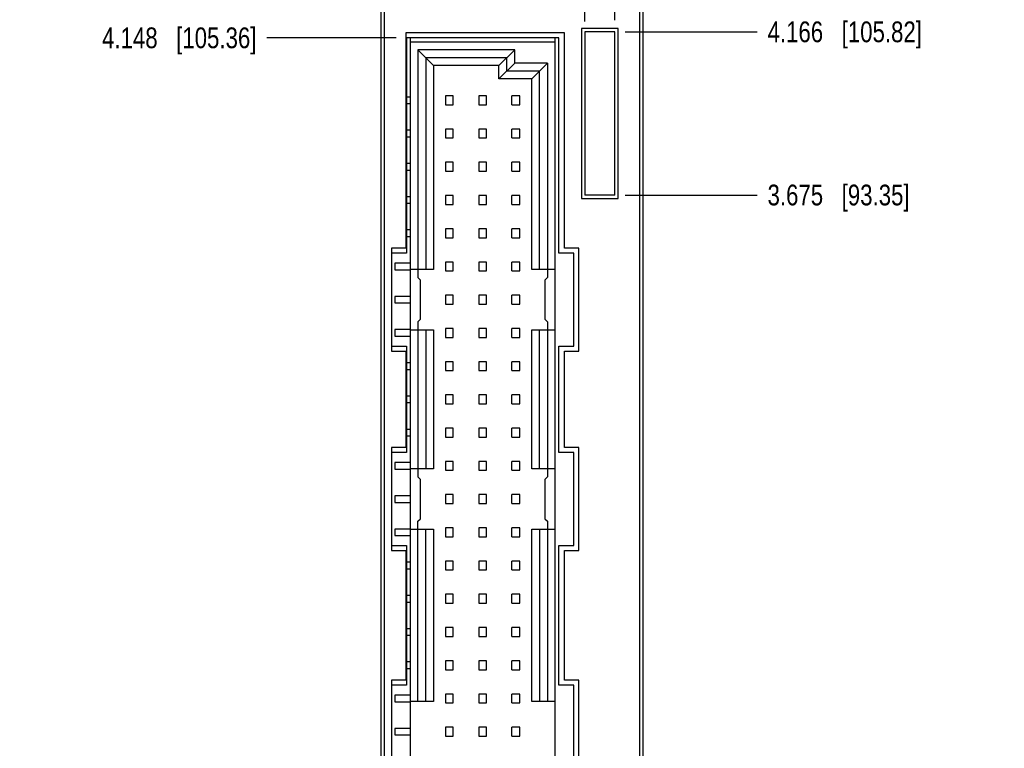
# Model space of a CAD drawing. Header units: inches. Extents: x 0 to 34, y 0 to 22.
# Tile 6 of 23: x 9.5 to 15.4, y 9.8 to 14.2. Entities that reach past the tile are written whole.
import ezdxf

# ---------------------------------------------------------------- set-up
doc = ezdxf.new("R2010")
doc.units = ezdxf.units.IN
doc.header["$LTSCALE"] = 1.87
doc.header["$MEASUREMENT"] = 0
doc.layers.get('0').update_dxf_attribs({"linetype": 'CONTINUOUS'})
doc.layers.add('DIMENSIONS', color=7, linetype='CONTINUOUS')
doc.styles.get("Standard").update_dxf_attribs({"font": 'txt', "width": 0.8})
doc.dimstyles.new('DIMSTYLE_2', dxfattribs={"dimtxt": 0.125, "dimasz": 0.18, "dimexe": 0.18, "dimexo": 0.0625, "dimgap": 0.09, "dimtad": 0, "dimtih": 1, "dimtoh": 1, "dimdec": 3, "dimlfac": 0.5, "dimzin": 4, "dimdsep": 46, "dimtxsty": 'STANDARD', "dimblk": '_FILLED', "dimblk1": '_FILLED', "dimblk2": '_FILLED', "dimcen": 0.09, "dimadec": 0, "dimazin": 0, "dimtp": 0.01, "dimtm": 0.01, "dimtfac": 1, "dimtdec": 3, "dimtofl": 0, "dimtmove": 0, "dimatfit": 3, "dimldrblk": '_FILLED', "dimfxl": 1, "dimtolj": 1, "dimtzin": 4, "dimarcsym": 0})

# ---------------------------------------------------------------- blocks, each defined once
blk = doc.blocks.new('*D4')
at = {"layer": 'DIMENSIONS', "color": 2, "linetype": 'CONTINUOUS'}
blk.add_line((13.377, 15.639), (13.9554, 15.639), dxfattribs=at)
at = {"layer": 'DIMENSIONS', "color": 2, "linetype": 'CONTINUOUS', "insert": (14.0179, 15.7015), "char_height": 0.125, "width": 1.425, "attachment_point": 1, "line_spacing_factor": 0.9}
blk.add_mtext('4.942{\\Ftxt.shx;\\W1.000000;\\H0.125000; }[125.53]', dxfattribs=at)
blk = doc.blocks.new('_FILLED')
at = {"color": 0, "linetype": 'BYBLOCK'}
blk.add_solid([(0, 0), (-1, 0.174), (-1, -0.174)], dxfattribs=at)
blk = doc.blocks.new('*D11')
at = {"layer": 'DIMENSIONS', "color": 2, "linetype": 'CONTINUOUS'}
blk.add_line((11.7834, 14.051), (11.0044, 14.051), dxfattribs=at)
at = {"layer": 'DIMENSIONS', "color": 2, "linetype": 'CONTINUOUS', "insert": (10.9419, 14.1135), "char_height": 0.125, "width": 1.425, "attachment_point": 3, "line_spacing_factor": 0.9}
blk.add_mtext('4.148{\\Ftxt.shx;\\W1.000000;\\H0.125000; }[105.36]', dxfattribs=at)
blk = doc.blocks.new('*D12')
at = {"layer": 'DIMENSIONS', "color": 2, "linetype": 'CONTINUOUS'}
blk.add_line((11.6584, 15.039), (11.0044, 15.039), dxfattribs=at)
at = {"layer": 'DIMENSIONS', "color": 2, "linetype": 'CONTINUOUS', "insert": (10.9419, 15.1015), "char_height": 0.125, "width": 1.425, "attachment_point": 3, "line_spacing_factor": 0.9}
blk.add_mtext('4.642{\\Ftxt.shx;\\W1.000000;\\H0.125000; }[117.91]', dxfattribs=at)
blk = doc.blocks.new('*D13')
at = {"layer": 'DIMENSIONS', "color": 2, "linetype": 'CONTINUOUS'}
blk.add_line((11.6564, 15.383), (11.0044, 15.383), dxfattribs=at)
at = {"layer": 'DIMENSIONS', "color": 2, "linetype": 'CONTINUOUS', "insert": (10.9419, 15.4455), "char_height": 0.125, "width": 1.425, "attachment_point": 3, "line_spacing_factor": 0.9}
blk.add_mtext('4.814{\\Ftxt.shx;\\W1.000000;\\H0.125000; }[122.28]', dxfattribs=at)
blk = doc.blocks.new('*D17')
at = {"layer": 'DIMENSIONS', "color": 2, "linetype": 'CONTINUOUS'}
blk.add_line((13.1604, 13.105), (13.9554, 13.105), dxfattribs=at)
at = {"layer": 'DIMENSIONS', "color": 2, "linetype": 'CONTINUOUS', "insert": (14.0179, 13.1675), "char_height": 0.125, "width": 1.325, "attachment_point": 1, "line_spacing_factor": 0.9}
blk.add_mtext('3.675{\\Ftxt.shx;\\W1.000000;\\H0.125000; }[93.35]', dxfattribs=at)
blk = doc.blocks.new('*D18')
at = {"layer": 'DIMENSIONS', "color": 2, "linetype": 'CONTINUOUS'}
blk.add_line((13.1604, 14.087), (13.9554, 14.087), dxfattribs=at)
at = {"layer": 'DIMENSIONS', "color": 2, "linetype": 'CONTINUOUS', "insert": (14.0179, 14.1495), "char_height": 0.125, "width": 1.425, "attachment_point": 1, "line_spacing_factor": 0.9}
blk.add_mtext('4.166{\\Ftxt.shx;\\W1.000000;\\H0.125000; }[105.82]', dxfattribs=at)
blk = doc.blocks.new('*D19')
at = {"layer": 'DIMENSIONS', "color": 2, "linetype": 'CONTINUOUS'}
blk.add_line((13.0544, 15.395), (13.9554, 15.395), dxfattribs=at)
at = {"layer": 'DIMENSIONS', "color": 2, "linetype": 'CONTINUOUS', "insert": (14.0179, 15.4575), "char_height": 0.125, "width": 1.425, "attachment_point": 1, "line_spacing_factor": 0.9}
blk.add_mtext('4.820{\\Ftxt.shx;\\W1.000000;\\H0.125000; }[122.43]', dxfattribs=at)
blk = doc.blocks.new('*D25')
at = {"layer": 'DIMENSIONS', "color": 2, "linetype": 'CONTINUOUS'}
blk.add_line((12.9179, 14.1495), (12.9179, 16.34), dxfattribs=at)
at = {"layer": 'DIMENSIONS', "color": 2, "linetype": 'CONTINUOUS', "insert": (12.8554, 16.4025), "char_height": 0.125, "width": 1.325, "attachment_point": 1, "rotation": 90, "line_spacing_factor": 0.9}
blk.add_mtext('2X .319{\\Ftxt.shx;\\W1.000000;\\H0.125000; }[8.1]', dxfattribs=at)
blk = doc.blocks.new('*D26')
at = {"layer": 'DIMENSIONS', "color": 2, "linetype": 'CONTINUOUS'}
blk.add_line((13.0979, 14.1565), (13.0979, 16.34), dxfattribs=at)
at = {"layer": 'DIMENSIONS', "color": 2, "linetype": 'CONTINUOUS', "insert": (13.0354, 16.4025), "char_height": 0.125, "width": 1.525, "attachment_point": 1, "rotation": 90, "line_spacing_factor": 0.9}
blk.add_mtext('2X .409{\\Ftxt.shx;\\W1.000000;\\H0.125000; }[10.39]', dxfattribs=at)

msp = doc.modelspace()

# ---------------------------------------------------------------- linework, layer by layer
at = {"color": 7, "linetype": 'CONTINUOUS'}
for p, q in [((11.6919, 5.511), (11.6919, 15.639)), ((13.2679, 15.639), (13.2679, 5.511)), ((11.7119, 5.571), (11.7119, 15.579)), ((13.2479, 15.579), (13.2479, 5.571)), ((12.8979, 14.107), (12.8979, 13.085)), ((13.1179, 14.107), (12.8979, 14.107)), ((13.1179, 13.085), (13.1179, 14.107)), ((11.8419, 14.081), (11.8419, 12.785)), ((12.7959, 14.081), (11.8419, 14.081)), ((11.8459, 14.051), (11.8459, 12.755)), ((12.7619, 14.051), (11.8459, 14.051)), ((11.866, 14.051), (11.866, 7.097)), ((12.7401, 7.097), (12.7401, 14.051)), ((12.7619, 12.755), (12.7619, 14.051)), ((12.7959, 12.785), (12.7959, 14.081)), ((12.9179, 14.087), (12.9179, 13.105)), ((13.0979, 14.087), (12.9179, 14.087)), ((13.0979, 13.105), (13.0979, 14.087)), ((12.7401, 14.0254), (11.866, 14.0254)), ((11.9133, 13.9781), (11.9133, 12.6088)), ((11.9133, 13.9781), (12.0078, 13.8836)), ((12.496, 13.9781), (11.9133, 13.9781)), ((11.9605, 13.9309), (11.9605, 12.6561)), ((12.4487, 13.9309), (11.9605, 13.9309)), ((12.4015, 13.8836), (12.496, 13.9781)), ((12.4487, 13.8521), (12.4487, 13.9309)), ((12.496, 13.8994), (12.496, 13.9781)), ((12.0078, 13.8836), (12.0078, 12.6561)), ((12.4015, 13.8836), (12.0078, 13.8836)), ((12.4015, 13.8049), (12.496, 13.8994)), ((12.4015, 13.8049), (12.4015, 13.8836)), ((12.6928, 13.8994), (12.496, 13.8994)), ((12.5983, 13.8049), (12.6928, 13.8994)), ((12.6928, 13.8994), (12.6928, 12.6088)), ((12.4487, 13.8521), (12.6456, 13.8521)), ((12.6456, 12.6561), (12.6456, 13.8521)), ((12.5983, 13.8049), (12.4015, 13.8049)), ((12.5983, 12.6561), (12.5983, 13.8049)), ((11.866, 13.6947), (11.8459, 13.6947)), ((12.0794, 13.7017), (12.0794, 13.6482)), ((12.1267, 13.7017), (12.0794, 13.7017)), ((12.1267, 13.6482), (12.1267, 13.7017)), ((12.2794, 13.7017), (12.2794, 13.6482)), ((12.3267, 13.7017), (12.2794, 13.7017)), ((12.3267, 13.6482), (12.3267, 13.7017)), ((12.4794, 13.6482), (12.4794, 13.7017)), ((12.5267, 13.7017), (12.4794, 13.7017)), ((12.5267, 13.6482), (12.5267, 13.7017)), ((11.8459, 13.6553), (11.866, 13.6553)), ((12.0794, 13.6482), (12.1267, 13.6482)), ((12.2794, 13.6482), (12.3267, 13.6482)), ((12.4794, 13.6482), (12.5267, 13.6482)), ((11.866, 13.4947), (11.8459, 13.4947)), ((11.8459, 13.4553), (11.866, 13.4553)), ((12.0794, 13.5017), (12.0794, 13.4482)), ((12.1267, 13.5017), (12.0794, 13.5017)), ((12.1267, 13.4482), (12.1267, 13.5017)), ((12.2794, 13.5017), (12.2794, 13.4482)), ((12.3267, 13.5017), (12.2794, 13.5017)), ((12.3267, 13.4482), (12.3267, 13.5017)), ((12.4794, 13.4482), (12.4794, 13.5017)), ((12.5267, 13.5017), (12.4794, 13.5017)), ((12.5267, 13.4482), (12.5267, 13.5017)), ((12.0794, 13.4482), (12.1267, 13.4482)), ((12.2794, 13.4482), (12.3267, 13.4482)), ((12.4794, 13.4482), (12.5267, 13.4482)), ((11.866, 13.2947), (11.8459, 13.2947)), ((12.0794, 13.3017), (12.0794, 13.2482)), ((12.1267, 13.3017), (12.0794, 13.3017)), ((12.1267, 13.2482), (12.1267, 13.3017)), ((12.2794, 13.3017), (12.2794, 13.2482)), ((12.3267, 13.3017), (12.2794, 13.3017)), ((12.3267, 13.2482), (12.3267, 13.3017)), ((12.4794, 13.2482), (12.4794, 13.3017)), ((12.5267, 13.3017), (12.4794, 13.3017)), ((12.5267, 13.2482), (12.5267, 13.3017)), ((11.8459, 13.2553), (11.866, 13.2553)), ((12.0794, 13.2482), (12.1267, 13.2482)), ((12.2794, 13.2482), (12.3267, 13.2482)), ((12.4794, 13.2482), (12.5267, 13.2482)), ((12.0794, 13.1017), (12.0794, 13.0482)), ((12.1267, 13.1017), (12.0794, 13.1017)), ((12.1267, 13.0482), (12.1267, 13.1017)), ((12.2794, 13.1017), (12.2794, 13.0482)), ((12.3267, 13.1017), (12.2794, 13.1017)), ((12.3267, 13.0482), (12.3267, 13.1017)), ((12.4794, 13.0482), (12.4794, 13.1017)), ((12.5267, 13.1017), (12.4794, 13.1017)), ((12.5267, 13.0482), (12.5267, 13.1017)), ((13.0979, 13.105), (12.9179, 13.105)), ((11.866, 13.0947), (11.8459, 13.0947)), ((11.8459, 13.0553), (11.866, 13.0553)), ((12.0794, 13.0482), (12.1267, 13.0482)), ((12.2794, 13.0482), (12.3267, 13.0482)), ((12.4794, 13.0482), (12.5267, 13.0482)), ((12.8979, 13.085), (13.1179, 13.085)), ((11.866, 12.8947), (11.8459, 12.8947)), ((12.0794, 12.9017), (12.0794, 12.8482)), ((12.1267, 12.9017), (12.0794, 12.9017)), ((12.1267, 12.8482), (12.1267, 12.9017)), ((12.2794, 12.9017), (12.2794, 12.8482)), ((12.3267, 12.9017), (12.2794, 12.9017)), ((12.3267, 12.8482), (12.3267, 12.9017)), ((12.4794, 12.8482), (12.4794, 12.9017)), ((12.5267, 12.9017), (12.4794, 12.9017)), ((12.5267, 12.8482), (12.5267, 12.9017)), ((11.8459, 12.8553), (11.866, 12.8553)), ((12.0794, 12.8482), (12.1267, 12.8482)), ((12.2794, 12.8482), (12.3267, 12.8482)), ((12.4794, 12.8482), (12.5267, 12.8482)), ((11.7539, 12.785), (11.7539, 12.165)), ((11.8419, 12.785), (11.7539, 12.785)), ((11.8459, 12.755), (11.7539, 12.755)), ((12.8519, 12.755), (12.7619, 12.755)), ((12.8819, 12.785), (12.7959, 12.785)), ((12.8519, 12.195), (12.8519, 12.755)), ((12.8819, 12.165), (12.8819, 12.785)), ((11.7755, 12.6947), (11.7755, 12.6553)), ((11.866, 12.6947), (11.7755, 12.6947)), ((12.0794, 12.7017), (12.0794, 12.6482)), ((12.1267, 12.7017), (12.0794, 12.7017)), ((12.1267, 12.6482), (12.1267, 12.7017)), ((12.2794, 12.7017), (12.2794, 12.6482)), ((12.3267, 12.7017), (12.2794, 12.7017)), ((12.3267, 12.6482), (12.3267, 12.7017)), ((12.4794, 12.6482), (12.4794, 12.7017)), ((12.5267, 12.7017), (12.4794, 12.7017)), ((12.5267, 12.6482), (12.5267, 12.7017)), ((11.7755, 12.6553), (11.866, 12.6553)), ((12.0078, 12.6561), (11.866, 12.6561)), ((12.0794, 12.6482), (12.1267, 12.6482)), ((12.2794, 12.6482), (12.3267, 12.6482)), ((12.4794, 12.6482), (12.5267, 12.6482)), ((12.7401, 12.6561), (12.5983, 12.6561)), ((11.929, 12.5931), (11.9133, 12.6088)), ((11.929, 12.3569), (11.929, 12.5931)), ((12.6928, 12.6088), (12.6771, 12.5931)), ((12.6771, 12.5931), (12.6771, 12.3569)), ((11.7755, 12.4947), (11.7755, 12.4553)), ((11.866, 12.4947), (11.7755, 12.4947)), ((11.7755, 12.4553), (11.866, 12.4553)), ((12.0794, 12.5017), (12.0794, 12.4482)), ((12.1267, 12.5017), (12.0794, 12.5017)), ((12.0794, 12.4482), (12.1267, 12.4482)), ((12.1267, 12.4482), (12.1267, 12.5017)), ((12.2794, 12.5017), (12.2794, 12.4482)), ((12.3267, 12.5017), (12.2794, 12.5017)), ((12.2794, 12.4482), (12.3267, 12.4482)), ((12.3267, 12.4482), (12.3267, 12.5017)), ((12.4794, 12.4482), (12.4794, 12.5017)), ((12.5267, 12.5017), (12.4794, 12.5017)), ((12.4794, 12.4482), (12.5267, 12.4482)), ((12.5267, 12.4482), (12.5267, 12.5017)), ((11.9133, 12.3411), (11.929, 12.3569)), ((11.9133, 12.3411), (11.9133, 11.4088)), ((12.6771, 12.3569), (12.6928, 12.3411)), ((12.6928, 12.3411), (12.6928, 11.4088)), ((11.7755, 12.2947), (11.7755, 12.2553)), ((11.866, 12.2947), (11.7755, 12.2947)), ((11.866, 12.2939), (12.0078, 12.2939)), ((11.9605, 12.2939), (11.9605, 11.4561)), ((12.0078, 12.2939), (12.0078, 11.4561)), ((12.0794, 12.3017), (12.0794, 12.2482)), ((12.1267, 12.3017), (12.0794, 12.3017)), ((12.1267, 12.2482), (12.1267, 12.3017)), ((12.2794, 12.3017), (12.2794, 12.2482)), ((12.3267, 12.3017), (12.2794, 12.3017)), ((12.3267, 12.2482), (12.3267, 12.3017)), ((12.4794, 12.2482), (12.4794, 12.3017)), ((12.5267, 12.3017), (12.4794, 12.3017)), ((12.5267, 12.2482), (12.5267, 12.3017)), ((12.5983, 11.4561), (12.5983, 12.2939)), ((12.5983, 12.2939), (12.7401, 12.2939)), ((12.6456, 11.4561), (12.6456, 12.2939)), ((11.7755, 12.2553), (11.866, 12.2553)), ((12.0794, 12.2482), (12.1267, 12.2482)), ((12.2794, 12.2482), (12.3267, 12.2482)), ((12.4794, 12.2482), (12.5267, 12.2482)), ((11.7539, 12.195), (11.8459, 12.195)), ((11.7539, 12.165), (11.8419, 12.165)), ((11.8419, 12.165), (11.8419, 11.585)), ((11.8459, 12.195), (11.8459, 11.555)), ((12.7619, 11.555), (12.7619, 12.195)), ((12.7619, 12.195), (12.8519, 12.195)), ((12.7959, 11.585), (12.7959, 12.165)), ((12.7959, 12.165), (12.8819, 12.165)), ((11.866, 12.0947), (11.8459, 12.0947)), ((12.0794, 12.1017), (12.0794, 12.0482)), ((12.1267, 12.1017), (12.0794, 12.1017)), ((12.1267, 12.0482), (12.1267, 12.1017)), ((12.2794, 12.1017), (12.2794, 12.0482)), ((12.3267, 12.1017), (12.2794, 12.1017)), ((12.3267, 12.0482), (12.3267, 12.1017)), ((12.4794, 12.0482), (12.4794, 12.1017)), ((12.5267, 12.1017), (12.4794, 12.1017)), ((12.5267, 12.0482), (12.5267, 12.1017)), ((11.8459, 12.0553), (11.866, 12.0553)), ((12.0794, 12.0482), (12.1267, 12.0482)), ((12.2794, 12.0482), (12.3267, 12.0482)), ((12.4794, 12.0482), (12.5267, 12.0482)), ((11.866, 11.8947), (11.8459, 11.8947)), ((11.8459, 11.8553), (11.866, 11.8553)), ((12.0794, 11.9017), (12.0794, 11.8482)), ((12.1267, 11.9017), (12.0794, 11.9017)), ((12.1267, 11.8482), (12.1267, 11.9017)), ((12.2794, 11.9017), (12.2794, 11.8482)), ((12.3267, 11.9017), (12.2794, 11.9017)), ((12.3267, 11.8482), (12.3267, 11.9017)), ((12.4794, 11.8482), (12.4794, 11.9017)), ((12.5267, 11.9017), (12.4794, 11.9017)), ((12.5267, 11.8482), (12.5267, 11.9017)), ((12.0794, 11.8482), (12.1267, 11.8482)), ((12.2794, 11.8482), (12.3267, 11.8482)), ((12.4794, 11.8482), (12.5267, 11.8482)), ((11.866, 11.6947), (11.8459, 11.6947)), ((12.0794, 11.7017), (12.0794, 11.6482)), ((12.1267, 11.7017), (12.0794, 11.7017)), ((12.1267, 11.6482), (12.1267, 11.7017)), ((12.2794, 11.7017), (12.2794, 11.6482)), ((12.3267, 11.7017), (12.2794, 11.7017)), ((12.3267, 11.6482), (12.3267, 11.7017)), ((12.4794, 11.6482), (12.4794, 11.7017)), ((12.5267, 11.7017), (12.4794, 11.7017)), ((12.5267, 11.6482), (12.5267, 11.7017)), ((11.8459, 11.6553), (11.866, 11.6553)), ((12.0794, 11.6482), (12.1267, 11.6482)), ((12.2794, 11.6482), (12.3267, 11.6482)), ((12.4794, 11.6482), (12.5267, 11.6482)), ((11.7539, 11.585), (11.7539, 10.965)), ((11.8419, 11.585), (11.7539, 11.585)), ((12.8819, 11.585), (12.7959, 11.585)), ((12.8819, 10.965), (12.8819, 11.585)), ((11.8459, 11.555), (11.7539, 11.555)), ((12.0794, 11.5017), (12.0794, 11.4482)), ((12.1267, 11.5017), (12.0794, 11.5017)), ((12.1267, 11.4482), (12.1267, 11.5017)), ((12.2794, 11.5017), (12.2794, 11.4482)), ((12.3267, 11.5017), (12.2794, 11.5017)), ((12.3267, 11.4482), (12.3267, 11.5017)), ((12.4794, 11.4482), (12.4794, 11.5017)), ((12.5267, 11.5017), (12.4794, 11.5017)), ((12.5267, 11.4482), (12.5267, 11.5017)), ((12.8519, 11.555), (12.7619, 11.555)), ((12.8519, 10.995), (12.8519, 11.555)), ((11.7755, 11.4947), (11.7755, 11.4553)), ((11.866, 11.4947), (11.7755, 11.4947)), ((11.7755, 11.4553), (11.866, 11.4553)), ((12.0078, 11.4561), (11.866, 11.4561)), ((12.0794, 11.4482), (12.1267, 11.4482)), ((12.2794, 11.4482), (12.3267, 11.4482)), ((12.4794, 11.4482), (12.5267, 11.4482)), ((12.7401, 11.4561), (12.5983, 11.4561)), ((11.929, 11.3931), (11.9133, 11.4088)), ((11.929, 11.1569), (11.929, 11.3931)), ((12.6928, 11.4088), (12.6771, 11.3931)), ((12.6771, 11.3931), (12.6771, 11.1569)), ((11.7755, 11.2947), (11.7755, 11.2553)), ((11.866, 11.2947), (11.7755, 11.2947)), ((12.0794, 11.3017), (12.0794, 11.2482)), ((12.1267, 11.3017), (12.0794, 11.3017)), ((12.1267, 11.2482), (12.1267, 11.3017)), ((12.2794, 11.3017), (12.2794, 11.2482)), ((12.3267, 11.3017), (12.2794, 11.3017)), ((12.3267, 11.2482), (12.3267, 11.3017)), ((12.4794, 11.2482), (12.4794, 11.3017)), ((12.5267, 11.3017), (12.4794, 11.3017)), ((12.5267, 11.2482), (12.5267, 11.3017)), ((11.7755, 11.2553), (11.866, 11.2553)), ((12.0794, 11.2482), (12.1267, 11.2482)), ((12.2794, 11.2482), (12.3267, 11.2482)), ((12.4794, 11.2482), (12.5267, 11.2482)), ((11.9133, 11.1411), (11.929, 11.1569)), ((11.9133, 10.0561), (11.9133, 11.1411)), ((12.6771, 11.1569), (12.6928, 11.1411)), ((12.6928, 11.1411), (12.6928, 10.0561)), ((11.7755, 11.0947), (11.7755, 11.0553)), ((11.866, 11.0947), (11.7755, 11.0947)), ((11.866, 11.0939), (12.0078, 11.0939)), ((11.9605, 10.0561), (11.9605, 11.0939)), ((12.0078, 11.0939), (12.0078, 10.0561)), ((12.0794, 11.1017), (12.0794, 11.0482)), ((12.1267, 11.1017), (12.0794, 11.1017)), ((12.1267, 11.0482), (12.1267, 11.1017)), ((12.2794, 11.1017), (12.2794, 11.0482)), ((12.3267, 11.1017), (12.2794, 11.1017)), ((12.3267, 11.0482), (12.3267, 11.1017)), ((12.4794, 11.0482), (12.4794, 11.1017)), ((12.5267, 11.1017), (12.4794, 11.1017)), ((12.5267, 11.0482), (12.5267, 11.1017)), ((12.5983, 10.0561), (12.5983, 11.0939)), ((12.5983, 11.0939), (12.7401, 11.0939)), ((12.6456, 11.0939), (12.6456, 10.0561)), ((11.7755, 11.0553), (11.866, 11.0553)), ((12.0794, 11.0482), (12.1267, 11.0482)), ((12.2794, 11.0482), (12.3267, 11.0482)), ((12.4794, 11.0482), (12.5267, 11.0482)), ((11.7539, 10.995), (11.8459, 10.995)), ((11.7539, 10.965), (11.8419, 10.965)), ((11.8419, 10.965), (11.8419, 10.185)), ((11.8459, 10.995), (11.8459, 10.155)), ((12.7619, 10.155), (12.7619, 10.995)), ((12.7619, 10.995), (12.8519, 10.995)), ((12.7959, 10.185), (12.7959, 10.965)), ((12.7959, 10.965), (12.8819, 10.965)), ((11.866, 10.8947), (11.8459, 10.8947)), ((11.8459, 10.8553), (11.866, 10.8553)), ((12.0794, 10.9017), (12.0794, 10.8482)), ((12.1267, 10.9017), (12.0794, 10.9017)), ((12.0794, 10.8482), (12.1267, 10.8482)), ((12.1267, 10.8482), (12.1267, 10.9017)), ((12.2794, 10.9017), (12.2794, 10.8482)), ((12.3267, 10.9017), (12.2794, 10.9017)), ((12.2794, 10.8482), (12.3267, 10.8482)), ((12.3267, 10.8482), (12.3267, 10.9017)), ((12.4794, 10.8482), (12.4794, 10.9017)), ((12.5267, 10.9017), (12.4794, 10.9017)), ((12.4794, 10.8482), (12.5267, 10.8482)), ((12.5267, 10.8482), (12.5267, 10.9017)), ((11.866, 10.6947), (11.8459, 10.6947)), ((12.0794, 10.7017), (12.0794, 10.6482)), ((12.1267, 10.7017), (12.0794, 10.7017)), ((12.1267, 10.6482), (12.1267, 10.7017)), ((12.2794, 10.7017), (12.2794, 10.6482)), ((12.3267, 10.7017), (12.2794, 10.7017)), ((12.3267, 10.6482), (12.3267, 10.7017)), ((12.4794, 10.6482), (12.4794, 10.7017)), ((12.5267, 10.7017), (12.4794, 10.7017)), ((12.5267, 10.6482), (12.5267, 10.7017)), ((11.8459, 10.6553), (11.866, 10.6553)), ((12.0794, 10.6482), (12.1267, 10.6482)), ((12.2794, 10.6482), (12.3267, 10.6482)), ((12.4794, 10.6482), (12.5267, 10.6482)), ((11.866, 10.4947), (11.8459, 10.4947)), ((12.0794, 10.5017), (12.0794, 10.4482)), ((12.1267, 10.5017), (12.0794, 10.5017)), ((12.1267, 10.4482), (12.1267, 10.5017)), ((12.2794, 10.5017), (12.2794, 10.4482)), ((12.3267, 10.5017), (12.2794, 10.5017)), ((12.3267, 10.4482), (12.3267, 10.5017)), ((12.4794, 10.4482), (12.4794, 10.5017)), ((12.5267, 10.5017), (12.4794, 10.5017)), ((12.5267, 10.4482), (12.5267, 10.5017)), ((11.8459, 10.4553), (11.866, 10.4553)), ((12.0794, 10.4482), (12.1267, 10.4482)), ((12.2794, 10.4482), (12.3267, 10.4482)), ((12.4794, 10.4482), (12.5267, 10.4482)), ((11.866, 10.2947), (11.8459, 10.2947)), ((11.8459, 10.2553), (11.866, 10.2553)), ((12.0794, 10.3017), (12.0794, 10.2482)), ((12.1267, 10.3017), (12.0794, 10.3017)), ((12.1267, 10.2482), (12.1267, 10.3017)), ((12.2794, 10.3017), (12.2794, 10.2482)), ((12.3267, 10.3017), (12.2794, 10.3017)), ((12.3267, 10.2482), (12.3267, 10.3017)), ((12.4794, 10.2482), (12.4794, 10.3017)), ((12.5267, 10.3017), (12.4794, 10.3017)), ((12.5267, 10.2482), (12.5267, 10.3017)), ((12.0794, 10.2482), (12.1267, 10.2482)), ((12.2794, 10.2482), (12.3267, 10.2482)), ((12.4794, 10.2482), (12.5267, 10.2482)), ((11.7539, 10.185), (11.7539, 9.565)), ((11.8419, 10.185), (11.7539, 10.185)), ((11.8459, 10.155), (11.7539, 10.155)), ((12.8519, 10.155), (12.7619, 10.155)), ((12.8819, 10.185), (12.7959, 10.185)), ((12.8519, 9.595), (12.8519, 10.155)), ((12.8819, 9.565), (12.8819, 10.185)), ((11.7755, 10.0947), (11.7755, 10.0553)), ((11.866, 10.0947), (11.7755, 10.0947)), ((12.0794, 10.1017), (12.0794, 10.0482)), ((12.1267, 10.1017), (12.0794, 10.1017)), ((12.1267, 10.0482), (12.1267, 10.1017)), ((12.3267, 10.1017), (12.2794, 10.1017)), ((12.2794, 10.1017), (12.2794, 10.0482)), ((12.3267, 10.0482), (12.3267, 10.1017)), ((12.5267, 10.1017), (12.4794, 10.1017)), ((12.4794, 10.0482), (12.4794, 10.1017)), ((12.5267, 10.0482), (12.5267, 10.1017)), ((11.7755, 10.0553), (11.866, 10.0553)), ((12.0078, 10.0561), (11.866, 10.0561)), ((12.0794, 10.0482), (12.1267, 10.0482)), ((12.2794, 10.0482), (12.3267, 10.0482)), ((12.4794, 10.0482), (12.5267, 10.0482)), ((12.7401, 10.0561), (12.5983, 10.0561)), ((12.1267, 9.9017), (12.0794, 9.9017)), ((12.0794, 9.9017), (12.0794, 9.8482)), ((12.1267, 9.8482), (12.1267, 9.9017)), ((12.3267, 9.9017), (12.2794, 9.9017)), ((12.2794, 9.9017), (12.2794, 9.8482)), ((12.3267, 9.8482), (12.3267, 9.9017)), ((12.5267, 9.9017), (12.4794, 9.9017)), ((12.4794, 9.8482), (12.4794, 9.9017)), ((12.5267, 9.8482), (12.5267, 9.9017)), ((11.7755, 9.8947), (11.7755, 9.8553)), ((11.866, 9.8947), (11.7755, 9.8947)), ((11.7755, 9.8553), (11.866, 9.8553)), ((12.0794, 9.8482), (12.1267, 9.8482)), ((12.2794, 9.8482), (12.3267, 9.8482)), ((12.4794, 9.8482), (12.5267, 9.8482))]:
    msp.add_line(p, q, dxfattribs=at)
at = {"color": 40, "linetype": 'CONTINUOUS'}
for p, q in [((13.248, 15.579), (13.248, 5.571)), ((12.898, 14.1071), (12.898, 13.0849)), ((13.118, 14.1071), (12.898, 14.1071)), ((13.118, 13.0849), (13.118, 14.1071)), ((11.8418, 14.081), (11.8418, 12.785)), ((11.8419, 14.081), (11.8418, 14.081)), ((12.7958, 12.785), (12.7958, 14.081)), ((12.898, 13.0849), (13.118, 13.0849)), ((11.7538, 12.785), (11.7538, 12.165)), ((11.7539, 12.785), (11.7538, 12.785)), ((12.7959, 12.785), (12.7958, 12.785)), ((12.8818, 12.165), (12.8818, 12.785)), ((11.7538, 12.165), (11.7539, 12.165)), ((11.8418, 12.165), (11.8418, 11.585)), ((12.7958, 11.585), (12.7958, 12.165)), ((12.7958, 12.165), (12.7959, 12.165)), ((11.7538, 11.585), (11.7538, 10.965)), ((11.7539, 11.585), (11.7538, 11.585)), ((12.7959, 11.585), (12.7958, 11.585)), ((12.8818, 10.965), (12.8818, 11.585)), ((11.7538, 10.965), (11.7539, 10.965)), ((11.8418, 10.965), (11.8418, 10.185)), ((12.7958, 10.185), (12.7958, 10.965)), ((12.7958, 10.965), (12.7959, 10.965)), ((11.7538, 10.185), (11.7538, 9.565)), ((11.7539, 10.185), (11.7538, 10.185)), ((12.7959, 10.185), (12.7958, 10.185)), ((12.8818, 9.565), (12.8818, 10.185))]:
    msp.add_line(p, q, dxfattribs=at)

# ---------------------------------------------------------------- dimensions: what is measured, and where the dimension line sits
at = {"layer": 'DIMENSIONS', "color": 2, "linetype": 'CONTINUOUS'}
for feature_location, offset, picture, middle in [((13.0979, 14.1565), (0, 2.1834), '*D26', (13.0979, 17.165)), ((12.9179, 14.1495), (0, 2.1905), '*D25', (12.9179, 17.065))]:
    dim = msp.add_ordinate_dim(feature_location=feature_location, offset=offset, dtype=1, origin=(12.2799, 14.087), text='2X <>', dimstyle='DIMSTYLE_2', dxfattribs=at)
    dim.commit()
    dim.dimension.update_dxf_attribs({"geometry": picture, "text_midpoint": middle})
for feature_location, offset, origin, picture, middle in [((13.377, 15.639), (0.5784, 0), (11.9679, 5.755), '*D4', (14.7304, 15.639)), ((13.0544, 15.395), (0.901, 0), (12.9919, 5.755), '*D19', (14.7304, 15.395)), ((11.6564, 15.383), (-0.652, 0), (11.7189, 5.755), '*D13', (9.9294, 15.383)), ((11.6584, 15.039), (-0.654, 0), (11.7209, 5.755), '*D12', (9.9294, 15.039)), ((11.7834, 14.051), (-0.779, 0), (11.8459, 5.755), '*D11', (9.9294, 14.051)), ((13.1604, 14.087), (0.795, 0), (13.0979, 5.755), '*D18', (14.7304, 14.087)), ((13.1604, 13.105), (0.795, 0), (13.0979, 5.755), '*D17', (14.6804, 13.105))]:
    dim = msp.add_ordinate_dim(feature_location=feature_location, offset=offset, dtype=0, origin=origin, dimstyle='DIMSTYLE_2', dxfattribs=at)
    dim.commit()
    dim.dimension.update_dxf_attribs({"geometry": picture, "text_midpoint": middle})

doc.saveas('drawing.dxf')
